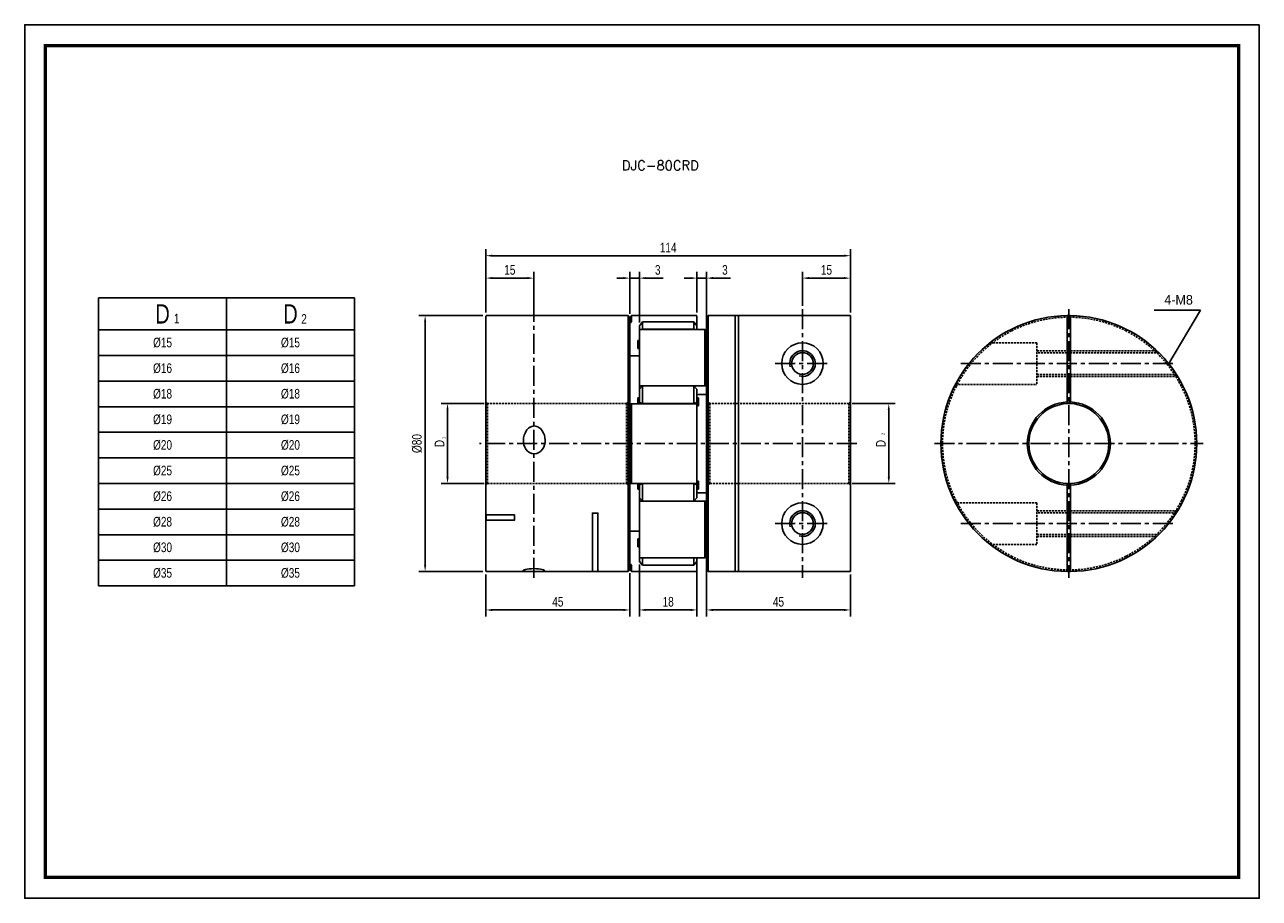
# Model space of a CAD drawing. Header units: millimetres. Extents: x 0 to 386, y 0 to 273.
import ezdxf

# ---------------------------------------------------------------- set-up
doc = ezdxf.new("R2010")
doc.units = ezdxf.units.MM
doc.header["$LTSCALE"] = 5
for name, pattern in [('CENTER', [2, 1.25, -0.25, 0.25, -0.25]), ('DASHED', [0.75, 0.5, -0.25]), ('HIDDEN2', [0.1875, 0.125, -0.0625])]:
    doc.linetypes.add(name, pattern=pattern)
doc.layers.get('0').update_dxf_attribs({"linetype": 'CONTINUOUS'})
doc.layers.get('Defpoints').update_dxf_attribs({"linetype": 'CONTINUOUS'})
for name, color, linetype in [('BM', 2, 'CONTINUOUS'), ('CT', 1, 'CENTER'), ('D', 7, 'CONTINUOUS'), ('DIM', 7, 'CONTINUOUS'), ('HD', 4, 'DASHED')]:
    doc.layers.add(name, color=color, linetype=linetype)
doc.styles.add('H', font='txt.shx')
doc.styles.get("Standard").update_dxf_attribs({"font": 'Gulim.ttf', "width": 0.8, "height": 3})
doc.dimstyles.new('LIM', dxfattribs={"dimtxt": 2, "dimasz": 2, "dimexe": 2, "dimexo": 1, "dimgap": 1, "dimtad": 1, "dimdec": 3, "dimzin": 9, "dimdsep": 46, "dimtxsty": 'Standard', "dimcen": 3, "dimclrd": 1, "dimclre": 1, "dimadec": 0, "dimazin": 0, "dimtfac": 1, "dimtdec": 3, "dimtmove": 0, "dimatfit": 3, "dimfxl": 0, "dimtolj": 1, "dimtzin": 0, "dimarcsym": 0})

# ---------------------------------------------------------------- blocks, each defined once
blk = doc.blocks.new('*D8')
at = {"layer": 'Defpoints', "color": 0}
for p in [(257.73, 154.6), (270.23, 154.6), (257.73, 129.62)]:
    blk.add_point(p, dxfattribs=at)
at = {"layer": 'DIM', "color": 1, "lineweight": -2}
for p, q in [((258.73, 154.6), (272.23, 154.6)), ((270.23, 131.62), (270.23, 152.6)), ((258.73, 129.62), (272.23, 129.62))]:
    blk.add_line(p, q, dxfattribs=at)
at = {"layer": 'DIM', "color": 1}
for points in [[(269.9, 152.6), (270.56, 152.6), (270.23, 154.6)], [(269.9, 131.62), (270.56, 131.62), (270.23, 129.62)]]:
    blk.add_solid(points, dxfattribs=at)
at = {"layer": 'DIM', "color": 0, "insert": (267.73, 142.11), "char_height": 3, "attachment_point": 5, "rotation": 90}
blk.add_mtext('\\A1;D', dxfattribs=at)
blk = doc.blocks.new('*D9')
at = {"layer": 'Defpoints', "color": 0}
for p in [(144.28, 182.11), (125.23, 102.11), (144.28, 102.11)]:
    blk.add_point(p, dxfattribs=at)
at = {"layer": 'DIM', "color": 1, "lineweight": -2}
for p, q in [((143.28, 182.11), (123.23, 182.11)), ((125.23, 180.11), (125.23, 104.11)), ((143.28, 102.11), (123.23, 102.11))]:
    blk.add_line(p, q, dxfattribs=at)
at = {"layer": 'DIM', "color": 1}
for points in [[(124.9, 180.11), (125.56, 180.11), (125.23, 182.11)], [(124.9, 104.11), (125.56, 104.11), (125.23, 102.11)]]:
    blk.add_solid(points, dxfattribs=at)
at = {"layer": 'DIM', "color": 0, "insert": (122.69, 142.11), "char_height": 3, "attachment_point": 5, "rotation": 90}
blk.add_mtext('\\A1;%%C80', dxfattribs=at)
blk = doc.blocks.new('*D10')
at = {"layer": 'Defpoints', "color": 0}
for p in [(132.23, 154.61), (144.73, 154.61), (144.73, 129.61)]:
    blk.add_point(p, dxfattribs=at)
at = {"layer": 'DIM', "color": 1, "lineweight": -2}
for p, q in [((143.73, 154.61), (130.23, 154.61)), ((132.23, 131.61), (132.23, 152.61)), ((143.73, 129.61), (130.23, 129.61))]:
    blk.add_line(p, q, dxfattribs=at)
at = {"layer": 'DIM', "color": 1}
for points in [[(131.9, 152.61), (132.56, 152.61), (132.23, 154.61)], [(131.9, 131.61), (132.56, 131.61), (132.23, 129.61)]]:
    blk.add_solid(points, dxfattribs=at)
at = {"layer": 'DIM', "color": 0, "insert": (129.73, 142.11), "char_height": 3, "attachment_point": 5, "rotation": 90}
blk.add_mtext('\\A1;D', dxfattribs=at)
blk = doc.blocks.new('*D11')
at = {"layer": 'Defpoints', "color": 0}
for p in [(192.23, 105.28), (210.23, 105.27), (210.23, 90.11)]:
    blk.add_point(p, dxfattribs=at)
at = {"layer": 'DIM', "color": 1, "lineweight": -2}
for p, q in [((192.23, 104.28), (192.23, 88.11)), ((210.23, 104.27), (210.23, 88.11)), ((194.23, 90.11), (208.23, 90.11))]:
    blk.add_line(p, q, dxfattribs=at)
at = {"layer": 'DIM', "color": 1}
for points in [[(194.23, 90.44), (194.23, 89.77), (192.23, 90.11)], [(208.23, 90.44), (208.23, 89.77), (210.23, 90.11)]]:
    blk.add_solid(points, dxfattribs=at)
at = {"layer": 'DIM', "color": 0, "insert": (201.23, 92.65), "char_height": 3, "attachment_point": 5}
blk.add_mtext('\\A1;18', dxfattribs=at)
blk = doc.blocks.new('*D12')
at = {"layer": 'Defpoints', "color": 0}
for p in [(144.23, 102.16), (189.23, 102.61), (189.23, 90.11)]:
    blk.add_point(p, dxfattribs=at)
at = {"layer": 'DIM', "color": 1, "lineweight": -2}
for p, q in [((144.23, 101.16), (144.23, 88.11)), ((189.23, 101.61), (189.23, 88.11)), ((146.23, 90.11), (187.23, 90.11))]:
    blk.add_line(p, q, dxfattribs=at)
at = {"layer": 'DIM', "color": 1}
for points in [[(146.23, 90.44), (146.23, 89.77), (144.23, 90.11)], [(187.23, 90.44), (187.23, 89.77), (189.23, 90.11)]]:
    blk.add_solid(points, dxfattribs=at)
at = {"layer": 'DIM', "color": 0, "insert": (166.73, 92.65), "char_height": 3, "attachment_point": 5}
blk.add_mtext('\\A1;45', dxfattribs=at)
blk = doc.blocks.new('*D13')
at = {"layer": 'Defpoints', "color": 0}
for p in [(213.23, 106.93), (258.23, 102.16), (258.23, 90.11)]:
    blk.add_point(p, dxfattribs=at)
at = {"layer": 'DIM', "color": 1, "lineweight": -2}
for p, q in [((213.23, 105.93), (213.23, 88.11)), ((258.23, 101.16), (258.23, 88.11)), ((215.23, 90.11), (256.23, 90.11))]:
    blk.add_line(p, q, dxfattribs=at)
at = {"layer": 'DIM', "color": 1}
for points in [[(215.23, 90.44), (215.23, 89.77), (213.23, 90.11)], [(256.23, 90.44), (256.23, 89.77), (258.23, 90.11)]]:
    blk.add_solid(points, dxfattribs=at)
at = {"layer": 'DIM', "color": 0, "insert": (235.73, 92.65), "char_height": 3, "attachment_point": 5}
blk.add_mtext('\\A1;45', dxfattribs=at)
blk = doc.blocks.new('*D14')
at = {"layer": 'Defpoints', "color": 0}
for p in [(258.23, 200.81), (144.23, 182.06), (258.23, 182.05)]:
    blk.add_point(p, dxfattribs=at)
at = {"layer": 'DIM', "color": 1, "lineweight": -2}
for p, q in [((144.23, 183.06), (144.23, 202.81)), ((146.23, 200.81), (256.23, 200.81)), ((258.23, 183.05), (258.23, 202.81))]:
    blk.add_line(p, q, dxfattribs=at)
at = {"layer": 'DIM', "color": 1}
for points in [[(146.23, 201.15), (146.23, 200.48), (144.23, 200.81)], [(256.23, 201.15), (256.23, 200.48), (258.23, 200.81)]]:
    blk.add_solid(points, dxfattribs=at)
at = {"layer": 'DIM', "color": 0, "insert": (201.23, 203.35), "char_height": 3, "attachment_point": 5}
blk.add_mtext('\\A1;114', dxfattribs=at)
blk = doc.blocks.new('*D15')
at = {"layer": 'Defpoints', "color": 0}
for p in [(192.23, 193.81), (189.23, 181.61), (192.23, 178.93)]:
    blk.add_point(p, dxfattribs=at)
at = {"layer": 'DIM', "color": 1, "lineweight": -2}
for p, q in [((187.23, 193.81), (185.23, 193.81)), ((189.23, 182.61), (189.23, 195.81)), ((189.23, 193.81), (192.23, 193.81)), ((192.23, 179.93), (192.23, 195.81)), ((194.23, 193.81), (199.72, 193.81))]:
    blk.add_line(p, q, dxfattribs=at)
at = {"layer": 'DIM', "color": 1}
for points in [[(187.23, 194.15), (187.23, 193.48), (189.23, 193.81)], [(194.23, 194.15), (194.23, 193.48), (192.23, 193.81)]]:
    blk.add_solid(points, dxfattribs=at)
at = {"layer": 'DIM', "color": 0, "insert": (197.97, 196.35), "char_height": 3, "attachment_point": 5}
blk.add_mtext('\\A1;3', dxfattribs=at)
blk = doc.blocks.new('*D16')
at = {"layer": 'Defpoints', "color": 0}
for p in [(159.21, 193.81), (144.23, 182.06), (159.21, 182.06)]:
    blk.add_point(p, dxfattribs=at)
at = {"layer": 'DIM', "color": 1, "lineweight": -2}
for p, q in [((144.23, 183.06), (144.23, 195.81)), ((146.23, 193.81), (157.21, 193.81)), ((159.21, 183.06), (159.21, 195.81))]:
    blk.add_line(p, q, dxfattribs=at)
at = {"layer": 'DIM', "color": 1}
for points in [[(146.23, 194.15), (146.23, 193.48), (144.23, 193.81)], [(157.21, 194.15), (157.21, 193.48), (159.21, 193.81)]]:
    blk.add_solid(points, dxfattribs=at)
at = {"layer": 'DIM', "color": 0, "insert": (151.72, 196.35), "char_height": 3, "attachment_point": 5}
blk.add_mtext('\\A1;15', dxfattribs=at)
blk = doc.blocks.new('*D17')
at = {"layer": 'Defpoints', "color": 0}
for p in [(213.23, 193.81), (210.23, 182.06), (213.23, 177.28)]:
    blk.add_point(p, dxfattribs=at)
at = {"layer": 'DIM', "color": 1, "lineweight": -2}
for p, q in [((208.23, 193.81), (206.23, 193.81)), ((210.23, 183.06), (210.23, 195.81)), ((210.23, 193.81), (213.23, 193.81)), ((213.23, 178.28), (213.23, 195.81)), ((215.23, 193.81), (220.72, 193.81))]:
    blk.add_line(p, q, dxfattribs=at)
at = {"layer": 'DIM', "color": 1}
for points in [[(208.23, 194.15), (208.23, 193.48), (210.23, 193.81)], [(215.23, 194.15), (215.23, 193.48), (213.23, 193.81)]]:
    blk.add_solid(points, dxfattribs=at)
at = {"layer": 'DIM', "color": 0, "insert": (218.97, 196.35), "char_height": 3, "attachment_point": 5}
blk.add_mtext('\\A1;3', dxfattribs=at)
blk = doc.blocks.new('*D18')
at = {"layer": 'Defpoints', "color": 0}
for p in [(258.23, 193.81), (243.23, 184.11), (258.23, 182.05)]:
    blk.add_point(p, dxfattribs=at)
at = {"layer": 'DIM', "color": 1, "lineweight": -2}
for p, q in [((243.23, 185.11), (243.23, 195.81)), ((245.23, 193.81), (256.23, 193.81)), ((258.23, 183.05), (258.23, 195.81))]:
    blk.add_line(p, q, dxfattribs=at)
at = {"layer": 'DIM', "color": 1}
for points in [[(245.23, 194.15), (245.23, 193.48), (243.23, 193.81)], [(256.23, 194.15), (256.23, 193.48), (258.23, 193.81)]]:
    blk.add_solid(points, dxfattribs=at)
at = {"layer": 'DIM', "color": 0, "insert": (250.73, 196.35), "char_height": 3, "attachment_point": 5}
blk.add_mtext('\\A1;15', dxfattribs=at)

msp = doc.modelspace()

# ---------------------------------------------------------------- linework, layer by layer
for p, q in [((23.1082, 187.6241), (23.1082, 97.6241)), ((23.1082, 187.6241), (103.1082, 187.6241)), ((103.1082, 187.6241), (103.1082, 97.6241)), ((23.1082, 97.6241), (103.1082, 97.6241))]:
    msp.add_line(p, q)
at = {"color": 4}
for p, q in [((63.1082, 187.6241), (63.1082, 97.6241)), ((23.1082, 177.6241), (103.1082, 177.6241))]:
    msp.add_line(p, q, dxfattribs=at)
at = {"color": 1}
for p, q in [((23.1082, 169.6241), (103.1082, 169.6241)), ((23.1082, 161.6241), (103.1082, 161.6241)), ((23.1082, 153.6241), (103.1082, 153.6241)), ((23.1082, 145.6241), (103.1082, 145.6241)), ((23.1082, 137.6241), (103.1082, 137.6241)), ((23.1082, 129.6241), (103.1082, 129.6241)), ((23.1082, 121.6241), (103.1082, 121.6241)), ((23.1082, 113.6241), (103.1082, 113.6241)), ((23.1082, 105.6241), (103.1082, 105.6241))]:
    msp.add_line(p, q, dxfattribs=at)
msp.add_lwpolyline([(386.1, 273), (0, 273), (0, 0), (386.1, 0)], close=True)
msp.add_lwpolyline([(379.6, 266.5, 1.04, 1.04, 0), (6.5, 266.5, 1.04, 1.04, 0), (6.5, 6.5, 1.04, 1.04, 0), (379.6, 6.5, 1.04, 1.04, 0)], format="xyseb", close=True)
at = {"layer": 'BM', "linetype": 'Continuous'}
for p, q in [((144.23, 182.0556), (144.23, 170.7058)), ((153.6386, 182.1056), (144.28, 182.1056)), ((188.73, 182.1056), (164.8392, 182.1056)), ((188.73, 102.1056), (188.73, 182.1056)), ((189.23, 181.6056), (188.73, 182.1056)), ((189.73, 182.1056), (189.23, 181.6056)), ((189.23, 181.6056), (189.23, 179.6844)), ((210.18, 182.1056), (189.73, 182.1056)), ((189.73, 182.1056), (189.73, 180.1247)), ((210.23, 182.0556), (210.23, 180.0772)), ((213.73, 182.1056), (213.23, 181.6056)), ((213.23, 181.6056), (213.23, 177.2825)), ((213.73, 102.1056), (213.73, 182.1056)), ((222.23, 182.1056), (213.73, 182.1056)), ((222.23, 102.1056), (222.23, 182.1056)), ((223.23, 182.1025), (222.23, 182.1025)), ((223.23, 182.1056), (223.23, 102.1087)), ((247.23, 182.1056), (223.23, 182.1056)), ((247.228, 182.1025), (247.23, 182.1056)), ((258.18, 182.1025), (247.228, 182.1025)), ((258.23, 182.0524), (258.23, 102.1587)), ((326.0302, 182.1025), (326.0302, 182.0524)), ((326.0302, 155.096), (326.0302, 182.0524)), ((327.0302, 182.0524), (327.0302, 182.1025)), ((327.0302, 155.096), (327.0302, 182.0524)), ((189.6625, 180.046), (189.23, 179.6844)), ((189.23, 179.6844), (189.23, 154.2743)), ((193.23, 180.1023), (192.23, 178.9288)), ((192.23, 177.735), (192.23, 178.9288)), ((192.23, 160.1762), (192.23, 177.735)), ((212.7355, 177.785), (192.28, 177.785)), ((193.1835, 177.785), (193.23, 177.8121)), ((209.23, 180.1023), (193.23, 180.1023)), ((193.23, 180.1023), (193.23, 177.8121)), ((209.23, 177.8121), (193.23, 177.8121)), ((209.23, 177.8121), (209.23, 180.1023)), ((210.23, 178.9288), (209.23, 180.1023)), ((209.23, 177.8121), (209.2764, 177.785)), ((210.23, 180.0772), (210.23, 178.9517)), ((210.23, 178.9288), (210.23, 177.785)), ((212.73, 160.1988), (212.73, 177.7796)), ((212.7974, 177.7406), (213.23, 177.2825)), ((192.23, 174.3556), (191.73, 174.3556)), ((191.73, 174.3556), (191.73, 171.8556)), ((213.23, 160.0732), (213.23, 177.2825)), ((144.23, 169.9987), (144.23, 170.7058)), ((144.23, 102.1556), (144.23, 169.9987)), ((191.73, 171.8556), (192.23, 171.8556)), ((189.23, 169.526), (192.23, 169.526)), ((192.23, 159.0593), (192.23, 160.1762)), ((193.23, 160.1345), (192.23, 159.0593)), ((192.23, 154.9527), (192.23, 159.0593)), ((193.2225, 160.1265), (192.28, 160.1265)), ((193.23, 160.1345), (193.23, 154.6056)), ((209.23, 160.1345), (193.23, 160.1345)), ((209.23, 154.6056), (209.23, 160.1345)), ((210.23, 159.0593), (209.23, 160.1345)), ((212.7974, 160.1265), (209.2374, 160.1265)), ((210.23, 159.0593), (210.23, 154.9527)), ((213.23, 160.0732), (212.7974, 160.1265)), ((213.23, 124.1379), (213.23, 160.0732)), ((189.23, 154.2743), (189.6625, 154.5606)), ((210.18, 154.5716), (189.695, 154.5716)), ((189.73, 154.5371), (189.73, 129.6741)), ((192.23, 156.3556), (191.73, 156.3556)), ((191.73, 154.5716), (191.73, 156.3556)), ((192.23, 154.5716), (192.23, 154.9527)), ((192.23, 154.9527), (193.23, 154.6056)), ((209.23, 154.6056), (193.23, 154.6056)), ((193.23, 154.6056), (193.23, 154.5716)), ((209.23, 154.6056), (210.23, 154.9527)), ((209.23, 154.5716), (209.23, 154.6056)), ((210.23, 157.4689), (213.23, 157.4689)), ((210.73, 156.3556), (210.23, 156.3556)), ((210.23, 154.9527), (210.23, 154.5216)), ((210.23, 154.5216), (210.23, 129.6896)), ((210.73, 153.8556), (210.73, 156.3556)), ((223.23, 154.5956), (222.23, 154.5956)), ((326.0302, 155.096), (326.0302, 154.5956)), ((327.0302, 154.5956), (327.0302, 155.096)), ((189.23, 154.2743), (189.23, 129.9368)), ((210.23, 153.8556), (210.73, 153.8556)), ((189.23, 129.9368), (189.23, 104.5267)), ((189.6625, 129.6505), (189.23, 129.9368)), ((189.6955, 129.6396), (210.18, 129.6396)), ((191.73, 129.6396), (191.73, 127.8556)), ((191.73, 127.8556), (192.23, 127.8556)), ((192.23, 129.2585), (192.23, 129.6396)), ((193.23, 129.6056), (192.23, 129.2585)), ((192.23, 125.1519), (192.23, 129.2585)), ((193.23, 129.6396), (193.23, 129.6056)), ((209.23, 129.6056), (193.23, 129.6056)), ((193.23, 129.6056), (193.23, 124.0767)), ((209.23, 129.6056), (209.23, 129.6396)), ((209.23, 124.0767), (209.23, 129.6056)), ((210.23, 129.2585), (209.23, 129.6056)), ((210.73, 130.3556), (210.23, 130.3556)), ((210.23, 129.6896), (210.23, 129.2585)), ((210.23, 129.2585), (210.23, 125.1519)), ((210.23, 127.8556), (210.73, 127.8556)), ((210.73, 130.3556), (210.73, 127.8556)), ((222.23, 129.6156), (223.23, 129.6156)), ((326.0302, 129.6156), (326.0302, 129.1152)), ((326.0302, 102.1587), (326.0302, 129.1152)), ((327.0302, 129.1152), (327.0302, 129.6156)), ((327.0302, 102.1587), (327.0302, 129.1152)), ((192.23, 124.035), (192.23, 125.1519)), ((192.23, 125.1519), (193.23, 124.0767)), ((192.23, 124.0847), (212.7974, 124.0847)), ((192.23, 106.4761), (192.23, 124.035)), ((209.23, 124.0767), (210.23, 125.1519)), ((213.23, 126.7422), (210.23, 126.7422)), ((212.73, 106.4316), (212.73, 124.0124)), ((212.7974, 124.0847), (213.23, 124.1379)), ((213.23, 106.9287), (213.23, 124.1379)), ((192.23, 114.6852), (189.23, 114.6852)), ((189.23, 102.6056), (189.23, 104.5267)), ((189.23, 104.5267), (189.6625, 104.1651)), ((192.23, 105.2823), (192.23, 106.4761)), ((192.23, 105.2823), (193.23, 104.1089)), ((192.28, 106.4261), (212.7357, 106.4261)), ((193.23, 106.399), (193.1835, 106.4261)), ((209.23, 106.399), (193.23, 106.399)), ((193.23, 106.399), (193.23, 104.1089)), ((209.2764, 106.4261), (209.23, 106.399)), ((209.23, 104.1089), (209.23, 106.399)), ((209.23, 104.1089), (210.23, 105.2823)), ((210.23, 106.4261), (210.23, 105.2823)), ((210.23, 105.2704), (210.23, 104.1339)), ((213.23, 106.9287), (212.7974, 106.4706)), ((213.23, 102.6056), (213.23, 106.9287)), ((144.28, 102.1056), (158.355, 102.1056)), ((160.104, 102.1056), (188.73, 102.1056)), ((188.73, 102.1056), (189.23, 102.6056)), ((189.23, 102.6056), (189.73, 102.1056)), ((189.73, 102.1056), (189.73, 104.0864)), ((189.73, 102.1056), (210.18, 102.1056)), ((209.23, 104.1089), (193.23, 104.1089)), ((210.23, 102.1556), (210.23, 104.1339)), ((213.23, 102.6056), (213.73, 102.1056)), ((213.73, 102.1056), (222.23, 102.1056)), ((222.23, 102.1087), (223.23, 102.1087)), ((223.23, 102.1087), (258.18, 102.1087)), ((326.0302, 102.1587), (326.0302, 102.1087)), ((327.0302, 102.1087), (327.0302, 102.1587))]:
    msp.add_line(p, q, dxfattribs=at)
at = {"layer": 'BM', "linetype": 'HIDDEN2'}
for p, q in [((189.23, 179.6844), (189.6625, 180.046)), ((212.7357, 177.785), (212.7355, 177.785)), ((213.23, 165.4995), (213.23, 160.0732)), ((189.23, 136.443), (189.23, 147.7681)), ((189.695, 129.6396), (189.6955, 129.6396)), ((213.23, 124.1379), (213.23, 118.7117)), ((192.23, 112.3556), (191.73, 112.3556)), ((191.73, 109.8556), (192.23, 109.8556)), ((189.6625, 104.1651), (189.23, 104.5267))]:
    msp.add_line(p, q, dxfattribs=at)
at = {"layer": 'BM'}
msp.add_line((191.73, 109.8556), (191.73, 112.3556), dxfattribs=at)
at = {"layer": 'BM', "linetype": 'Continuous'}
for centre, radius in [((243.23, 167.1056), 6.5), ((243.23, 167.1056), 3.4), ((243.23, 117.1056), 6.5), ((243.23, 117.1056), 3.4)]:
    msp.add_circle(centre, radius, dxfattribs=at)
for centre, radius, start, end in [((258.18, 182.0525), 0.05, 359.997684, 89.997834), ((326.5302, 142.1056), 40, 90.716216, 269.283784), ((326.5302, 142.1056), 40, 89.283784, 90.716216), ((326.5302, 142.1056), 40, 270.716216, 89.283784), ((192.28, 177.735), 0.05, 90, 180), ((243.23, 167.1056), 4, 255, 195), ((212.8133, 160.2089), 0.084, 186.948324, 259.089316), ((210.18, 154.5216), 0.05, 0, 90), ((326.5302, 142.1056), 13, 92.204228, 267.795772), ((326.5302, 142.1056), 12.5, 92.292443, 267.707557), ((326.5302, 142.1056), 12.5, 87.707557, 92.292443), ((326.5302, 142.1056), 13, 272.204228, 87.795772), ((326.5302, 142.1056), 12.5, 272.292443, 87.707557), ((210.18, 129.6896), 0.05, 270, 0), ((326.5302, 142.1056), 12.5, 267.707557, 272.292443), ((212.8133, 124.0022), 0.084, 100.91171, 173.05065), ((243.23, 117.1056), 4, 255, 195), ((192.28, 106.4761), 0.05, 180, 270), ((258.18, 102.1587), 0.05, 270.002313, 0.002169), ((326.5302, 142.1056), 40, 269.283784, 270.716216)]:
    msp.add_arc(centre, radius, start, end, dxfattribs=at)
at = {"layer": 'BM', "linetype": 'HIDDEN2'}
msp.add_arc((326.5302, 142.1056), 13, 87.795772, 92.204228, dxfattribs=at)
at = {"layer": 'BM', "linetype": 'Continuous'}
for points, knots in [([(189.73, 180.1247), (189.73, 180.1234), (189.7294, 180.1215), (189.7283, 180.1192), (189.7272, 180.1168), (189.7256, 180.1141), (189.7236, 180.1112), (189.7209, 180.1071), (189.7175, 180.1026), (189.7139, 180.098), (189.7088, 180.0917), (189.703, 180.0852), (189.6971, 180.0789), (189.6897, 180.071), (189.6818, 180.0632), (189.6741, 180.0562), (189.6702, 180.0526), (189.6663, 180.0492), (189.6625, 180.046)], [0, 0, 0, 0, 0.10884458, 0.10884458, 0.10884458, 0.21851663, 0.21851663, 0.21851663, 0.37322366, 0.37322366, 0.37322366, 0.58852178, 0.58852178, 0.58852178, 0.86167121, 0.86167121, 0.86167121, 1, 1, 1, 1]), ([(212.73, 177.7796), (212.73, 177.7816), (212.7306, 177.783), (212.7316, 177.7839), (212.7327, 177.7848), (212.7343, 177.7851), (212.7363, 177.785), (212.739, 177.7848), (212.7424, 177.7836), (212.746, 177.7819), (212.7511, 177.7794), (212.7569, 177.7758), (212.7628, 177.7715), (212.7702, 177.7661), (212.7781, 177.7595), (212.7858, 177.7522), (212.7897, 177.7485), (212.7936, 177.7446), (212.7974, 177.7406)], [0, 0, 0, 0, 0.10884458, 0.10884458, 0.10884458, 0.21851663, 0.21851663, 0.21851663, 0.37322366, 0.37322366, 0.37322366, 0.58852178, 0.58852178, 0.58852178, 0.86167121, 0.86167121, 0.86167121, 1, 1, 1, 1]), ([(189.6625, 154.5606), (189.6698, 154.5655), (189.6776, 154.5688), (189.6851, 154.5704), (189.6928, 154.5721), (189.7006, 154.572), (189.7076, 154.5698), (189.7119, 154.5684), (189.7161, 154.5661), (189.7196, 154.5628), (189.7223, 154.5603), (189.7247, 154.5571), (189.7265, 154.5533), (189.728, 154.5502), (189.7291, 154.5466), (189.7296, 154.5428), (189.7298, 154.541), (189.73, 154.539), (189.73, 154.5371)], [0, 0, 0, 0, 0.26892109, 0.26892109, 0.26892109, 0.54322534, 0.54322534, 0.54322534, 0.7128791, 0.7128791, 0.7128791, 0.84319672, 0.84319672, 0.84319672, 0.94958858, 0.94958858, 0.94958858, 1, 1, 1, 1]), ([(159.3539, 138.909), (160.3872, 138.909), (161.3441, 139.4815), (162.5298, 141.1402), (162.7786, 142.1716), (162.7254, 144.1982), (162.4355, 145.2063), (161.5829, 146.4854), (161.2273, 146.8678), (160.3712, 147.4323), (159.8691, 147.6047), (158.8453, 147.6061), (158.3362, 147.4321), (157.4803, 146.8676), (157.126, 146.4869), (156.2713, 145.2051), (155.9809, 144.1897), (155.9304, 142.1658), (156.1839, 141.132), (157.3573, 139.4903), (158.3207, 138.909), (159.3539, 138.909)], [0, 0, 0, 0, 0.125, 0.125, 0.25, 0.25, 0.375, 0.375, 0.4375, 0.4375, 0.5, 0.5, 0.5625, 0.5625, 0.625, 0.625, 0.75, 0.75, 0.875, 0.875, 1, 1, 1, 1]), ([(189.73, 129.6741), (189.73, 129.6699), (189.7294, 129.6659), (189.7283, 129.6624), (189.7272, 129.6588), (189.7256, 129.6556), (189.7236, 129.6529), (189.7209, 129.6491), (189.7175, 129.6462), (189.7139, 129.6441), (189.7088, 129.6412), (189.703, 129.6398), (189.6971, 129.6396), (189.6897, 129.6394), (189.6818, 129.641), (189.6741, 129.6442), (189.6702, 129.6459), (189.6663, 129.648), (189.6625, 129.6505)], [0, 0, 0, 0, 0.10884458, 0.10884458, 0.10884458, 0.21851663, 0.21851663, 0.21851663, 0.37322366, 0.37322366, 0.37322366, 0.58852178, 0.58852178, 0.58852178, 0.86167121, 0.86167121, 0.86167121, 1, 1, 1, 1]), ([(212.7974, 106.4706), (212.7901, 106.4628), (212.7823, 106.4554), (212.7748, 106.4491), (212.7671, 106.4426), (212.7593, 106.4368), (212.7523, 106.4327), (212.748, 106.4301), (212.7438, 106.4281), (212.7403, 106.427), (212.7376, 106.4262), (212.7352, 106.4259), (212.7334, 106.4264), (212.7319, 106.4268), (212.7309, 106.4277), (212.7303, 106.4291), (212.7301, 106.4298), (212.73, 106.4306), (212.73, 106.4316)], [0, 0, 0, 0, 0.26892109, 0.26892109, 0.26892109, 0.54322534, 0.54322534, 0.54322534, 0.7128791, 0.7128791, 0.7128791, 0.84319672, 0.84319672, 0.84319672, 0.94958858, 0.94958858, 0.94958858, 1, 1, 1, 1]), ([(159.23, 102.1059), (159.7475, 102.1059), (160.2462, 102.1046), (161.1003, 102.1087), (161.4543, 102.1146), (162.3098, 102.1587), (162.6005, 102.2241), (162.6554, 102.4401), (162.4053, 102.5949), (161.2425, 102.892), (160.2897, 103.0242), (158.2204, 103.0281), (157.2536, 102.8989), (156.0608, 102.5989), (155.8072, 102.4429), (155.8559, 102.2252), (156.1434, 102.1593), (157, 102.1147), (157.3552, 102.1087), (158.2099, 102.1046), (158.7124, 102.1059), (159.23, 102.1059)], [0, 0, 0, 0, 0.0625, 0.0625, 0.125, 0.125, 0.25, 0.25, 0.375, 0.375, 0.5, 0.5, 0.625, 0.625, 0.75, 0.75, 0.875, 0.875, 0.9375, 0.9375, 1, 1, 1, 1]), ([(189.6625, 104.1651), (189.6698, 104.159), (189.6776, 104.1519), (189.6851, 104.1445), (189.6928, 104.1369), (189.7006, 104.1287), (189.7076, 104.1207), (189.7119, 104.1156), (189.7161, 104.1105), (189.7196, 104.1057), (189.7223, 104.102), (189.7247, 104.0984), (189.7265, 104.0953), (189.728, 104.0928), (189.7291, 104.0905), (189.7296, 104.0887), (189.7298, 104.0878), (189.73, 104.087), (189.73, 104.0864)], [0, 0, 0, 0, 0.26892109, 0.26892109, 0.26892109, 0.54322534, 0.54322534, 0.54322534, 0.7128791, 0.7128791, 0.7128791, 0.84319672, 0.84319672, 0.84319672, 0.94958858, 0.94958858, 0.94958858, 1, 1, 1, 1])]:
    msp.add_open_spline(points, degree=3, knots=knots, dxfattribs=at)
at = {"layer": 'BM', "linetype": 'HIDDEN2'}
for points, knots in [([(189.6625, 180.046), (189.6698, 180.0522), (189.6776, 180.0592), (189.6851, 180.0667), (189.6928, 180.0742), (189.7006, 180.0824), (189.7076, 180.0905), (189.7119, 180.0955), (189.7161, 180.1006), (189.7196, 180.1054), (189.7223, 180.1091), (189.7247, 180.1127), (189.7265, 180.1158), (189.728, 180.1184), (189.7291, 180.1207), (189.7296, 180.1225), (189.7298, 180.1234), (189.73, 180.1241), (189.73, 180.1247)], [0, 0, 0, 0, 0.26892109, 0.26892109, 0.26892109, 0.54322534, 0.54322534, 0.54322534, 0.7128791, 0.7128791, 0.7128791, 0.84319672, 0.84319672, 0.84319672, 0.94958858, 0.94958858, 0.94958858, 1, 1, 1, 1]), ([(189.73, 104.0864), (189.73, 104.0878), (189.7294, 104.0897), (189.7283, 104.092), (189.7272, 104.0943), (189.7256, 104.0971), (189.7236, 104.1), (189.7209, 104.1041), (189.7175, 104.1086), (189.7139, 104.1131), (189.7088, 104.1194), (189.703, 104.126), (189.6971, 104.1322), (189.6897, 104.1402), (189.6818, 104.1479), (189.6741, 104.1549), (189.6702, 104.1585), (189.6663, 104.1619), (189.6625, 104.1651)], [0, 0, 0, 0, 0.10884458, 0.10884458, 0.10884458, 0.21851663, 0.21851663, 0.21851663, 0.37322366, 0.37322366, 0.37322366, 0.58852178, 0.58852178, 0.58852178, 0.86167121, 0.86167121, 0.86167121, 1, 1, 1, 1])]:
    msp.add_open_spline(points, degree=3, knots=knots, dxfattribs=at)
at = {"layer": 'CT'}
for p, q in [((159.23, 100.1059), (159.2122, 183.8128)), ((243.23, 184.1056), (243.23, 100.1087)), ((326.5302, 184.1056), (326.5302, 100.1056)), ((234.73, 167.1056), (251.73, 167.1056)), ((292.7811, 167.1056), (360.2793, 167.1056)), ((260.23, 142.1056), (142.23, 142.1056)), ((284.5302, 142.1056), (368.5302, 142.1056)), ((234.73, 117.1056), (251.73, 117.1056)), ((292.7811, 117.1056), (360.2793, 117.1056))]:
    msp.add_line(p, q, dxfattribs=at)
at = {"layer": 'D', "color": 2}
msp.add_line((153.62, 182.1143), (164.9435, 182.1143), dxfattribs=at)
for points in [[(144.2829, 119.8733), (153.1576, 119.8733), (153.1576, 118.1493), (144.2829, 118.1493)], [(179.2889, 102.1407), (177.5633, 102.1407), (177.5633, 120.3659), (179.2889, 120.3659)]]:
    msp.add_lwpolyline(points, close=True, dxfattribs=at)
at = {"layer": 'HD', "linetype": 'HIDDEN2'}
for p, q in [((316.5302, 173.6056), (301.8654, 173.6056)), ((316.5302, 173.6056), (316.5302, 160.6056)), ((326.0302, 170.5056), (316.5302, 170.5056)), ((354.6987, 170.5056), (327.0302, 170.5056)), ((316.5302, 163.7056), (326.0302, 163.7056)), ((327.0302, 163.7056), (360.1968, 163.7056)), ((291.0724, 160.6056), (316.5302, 160.6056)), ((144.73, 154.6056), (144.23, 155.1056)), ((188.23, 154.6056), (144.73, 154.6056)), ((144.73, 154.6056), (144.73, 150.5838)), ((188.73, 155.1056), (188.23, 154.6056)), ((188.23, 154.6056), (188.23, 129.6056)), ((214.23, 154.6056), (213.73, 155.1056)), ((214.23, 129.6056), (214.23, 154.6056)), ((222.23, 154.6056), (214.23, 154.6056)), ((230.0425, 154.6056), (223.23, 154.6056)), ((257.73, 154.5956), (230.0362, 154.5956)), ((257.73, 154.5956), (230.0362, 154.5956)), ((258.23, 155.096), (257.73, 154.5956)), ((257.73, 154.5956), (257.73, 129.6156)), ((144.73, 129.6056), (144.73, 150.5838)), ((144.23, 129.1056), (144.73, 129.6056)), ((144.73, 129.6056), (188.23, 129.6056)), ((188.23, 129.6056), (188.73, 129.1056)), ((213.73, 129.1056), (214.23, 129.6056)), ((214.23, 129.6056), (222.23, 129.6056)), ((223.23, 129.6156), (257.73, 129.6156)), ((223.23, 129.6156), (257.73, 129.6156)), ((257.73, 129.6156), (258.23, 129.1152)), ((316.5302, 123.6056), (291.0753, 123.6056)), ((316.5302, 123.6056), (316.5302, 110.6056)), ((326.0302, 120.5056), (316.5302, 120.5056)), ((360.1938, 120.5056), (327.0302, 120.5056)), ((316.5302, 113.7056), (326.0302, 113.7056)), ((327.0302, 113.7056), (354.6987, 113.7056)), ((301.8776, 110.6056), (316.5302, 110.6056))]:
    msp.add_line(p, q, dxfattribs=at)
at = {"layer": 'HD', "color": 1, "linetype": 'HIDDEN2'}
for p, q in [((316.5302, 171.1056), (326.0302, 171.1056)), ((327.0302, 171.1056), (354.0801, 171.1056)), ((316.5302, 163.1056), (326.0302, 163.1056)), ((327.0302, 163.1056), (360.5743, 163.1056)), ((316.5302, 121.1056), (326.0302, 121.1056)), ((327.0302, 121.1056), (360.5743, 121.1056)), ((316.5302, 113.1056), (326.0302, 113.1056)), ((327.0302, 113.1056), (354.0801, 113.1056))]:
    msp.add_line(p, q, dxfattribs=at)
at = {"layer": 'HD', "linetype": 'HIDDEN2'}
for radius, start, end in [(39.5, 62.942935, 117.057065), (39.5, 117.057065, 152.942935), (39.5, 27.057065, 62.942935), (39.5, 152.942935, 207.057065), (39.5, 332.942935, 27.057065), (13, 267.795772, 272.204228), (39.5, 207.057065, 242.942935), (39.5, 297.057065, 332.942935), (39.5, 242.942935, 297.057065)]:
    msp.add_arc((326.5302, 142.1056), radius, start, end, dxfattribs=at)

# ---------------------------------------------------------------- texts
at = {"color": 0}
for s, insert, char_height, width, attachment_point in [('D', (43.1082, 182.6241), 6, 40, 5), ('D', (83.1082, 182.6241), 6, 40, 5), ('1', (46.6737, 182.6597), 3, 9, 1), ('2', (86.4885, 182.5447), 3, 4.8, 1), ('%%c15', (43.1082, 173.6241), 3, 40, 5), ('%%c15', (83.1082, 173.6241), 3, 40, 5), ('%%c16', (43.1082, 165.6241), 3, 40, 5), ('%%c16', (83.1082, 165.6241), 3, 40, 5), ('%%c18', (43.1082, 157.6241), 3, 40, 5), ('%%c18', (83.1082, 157.6241), 3, 40, 5), ('%%c19', (43.1082, 149.6241), 3, 40, 5), ('%%c19', (83.1082, 149.6241), 3, 40, 5), ('%%c20', (43.1082, 141.6241), 3, 40, 5), ('%%c20', (83.1082, 141.6241), 3, 40, 5), ('%%c25', (43.1082, 133.6241), 3, 40, 5), ('%%c25', (83.1082, 133.6241), 3, 40, 5), ('%%c26', (43.1082, 125.6241), 3, 40, 5), ('%%c26', (83.1082, 125.6241), 3, 40, 5), ('%%c28', (43.1082, 117.6241), 3, 40, 5), ('%%c28', (83.1082, 117.6241), 3, 40, 5), ('%%c30', (43.1082, 109.6241), 3, 40, 5), ('%%c30', (83.1082, 109.6241), 3, 40, 5), ('%%c35', (43.1082, 101.6241), 3, 40, 5), ('%%c35', (83.1082, 101.6241), 3, 40, 5)]:
    msp.add_mtext(s, dxfattribs=dict(at, insert=insert, char_height=char_height, width=width, attachment_point=attachment_point))
at = {"layer": 'D', "insert": (186.7685, 230.5361), "char_height": 3, "attachment_point": 1, "style": 'H'}
msp.add_mtext('DJC-80CRD', dxfattribs=at)
at = {"layer": 'DIM'}
msp.add_text('4-M8', height=3, dxfattribs=at).set_placement((356.3873, 185.5293))
at = {"layer": 'DIM', "char_height": 1, "attachment_point": 1, "rotation": 90}
for s, insert, width in [('1', (130.5767, 143.5002), 16), ('2', (267.9842, 144.7511), 22.2)]:
    msp.add_mtext(s, dxfattribs=dict(at, insert=insert, width=width))

# ---------------------------------------------------------------- dimensions: what is measured, and where the dimension line sits
at = {"layer": 'DIM'}
for base, p1, p2, picture, middle in [((258.23, 200.8128), (144.23, 182.0556), (258.23, 182.0524), '*D14', (201.23, 203.3548)), ((192.23, 193.8128), (189.23, 181.6056), (192.23, 178.9288), '*D15', (197.9746, 196.3508)), ((213.23, 193.8128), (210.23, 182.0556), (213.23, 177.2825), '*D17', (218.9746, 196.3508)), ((258.23, 193.8128), (243.23, 184.1056), (258.23, 182.0524), '*D18', (250.73, 196.3548)), ((210.23, 90.1059), (192.23, 105.2823), (210.23, 105.2704), '*D11', (201.23, 92.6479)), ((258.23, 90.1059), (213.23, 106.9287), (258.23, 102.1587), '*D13', (235.73, 92.6459)), ((189.23, 90.1059), (144.23, 102.1556), (189.23, 102.6056), '*D12', (166.73, 92.6459))]:
    dim = msp.add_linear_dim(base=base, p1=p1, p2=p2, dimstyle='LIM', dxfattribs=at)
    dim.commit()
    dim.dimension.update_dxf_attribs({"geometry": picture, "text_midpoint": middle})
dim = msp.add_linear_dim(base=(159.2126, 193.8128), p1=(144.23, 182.0556), p2=(159.2126, 182.0588), text='15', dimstyle='LIM', dxfattribs=at)
dim.commit()
dim.dimension.update_dxf_attribs({"geometry": '*D16', "text_midpoint": (151.7213, 196.3548)})
for base, p1, p2, text, picture, middle in [((125.23, 102.1056), (144.28, 182.1056), (144.28, 102.1056), '%%C<>', '*D9', (122.692, 142.1056)), ((132.23, 154.6056), (144.73, 129.6056), (144.73, 154.6056), 'D', '*D10', (129.728, 142.1056)), ((270.23, 154.5956), (257.73, 129.6156), (257.73, 154.5956), 'D', '*D8', (267.728, 142.1056))]:
    dim = msp.add_linear_dim(base=base, p1=p1, p2=p2, angle=90, text=text, dimstyle='LIM', dxfattribs=at)
    dim.commit()
    dim.dimension.update_dxf_attribs({"geometry": picture, "text_midpoint": middle})

# ---------------------------------------------------------------- leaders
msp.add_leader([(357.7552, 167.1056), (367.7075, 183.7856), (353.2106, 183.7856)], dimstyle='LIM', override={"dimgap": 1, "dimtad": 0}, dxfattribs=at)

doc.saveas('drawing.dxf')
